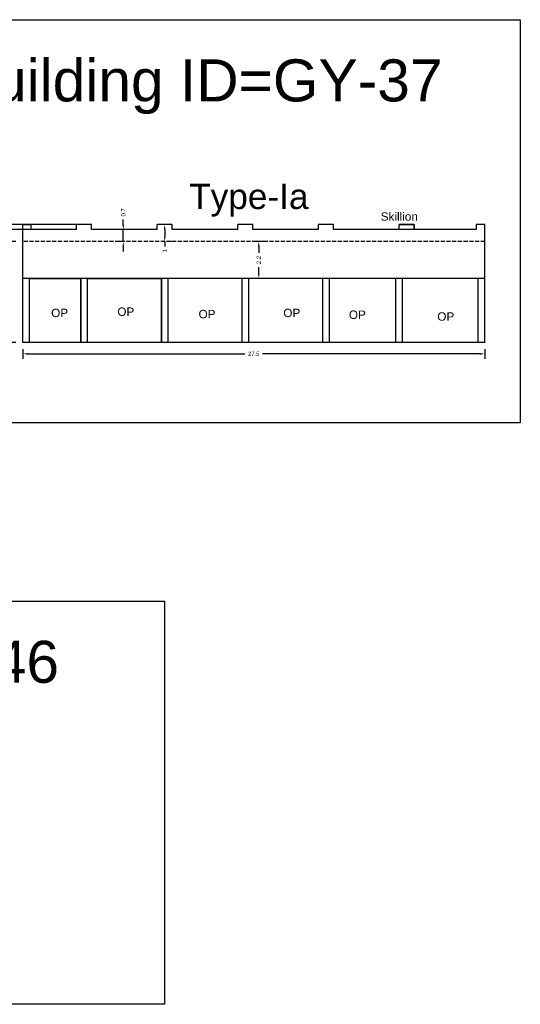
# Model space of a CAD drawing. Header units: metres. Extents: x 3416649 to 3417076, y -6712857 to -6712690.
# Tile 22 of 43: x 3416895 to 3416925, y -6712857 to -6712799. Entities that reach past the tile are written whole.
import ezdxf

# ---------------------------------------------------------------- set-up
doc = ezdxf.new("R2010")
doc.units = ezdxf.units.M
doc.linetypes.add('ACAD_ISO02W100', pattern=[15, 12, -3])
doc.layers.add('Dotted', color=7, linetype='ACAD_ISO02W100', plot=False)
doc.styles.get("Standard").update_dxf_attribs({"font": 'arial.ttf'})
doc.dimstyles.new('ISO-25', dxfattribs={"dimtxt": 0.25, "dimasz": 0.3, "dimexe": 0.3, "dimexo": 0.4, "dimgap": 0.2, "dimtad": 0, "dimdec": 1, "dimdsep": 46, "dimtxsty": 'Standard', "dimcen": 2.5, "dimadec": 0, "dimazin": 0, "dimtfac": 1, "dimtdec": 1, "dimtmove": 0, "dimatfit": 3, "dimfxl": 1, "dimarcsym": 0})

# ---------------------------------------------------------------- blocks, each defined once
blk = doc.blocks.new('*D265')
at = {"color": 0, "lineweight": -2, "transparency": 16777216}
for p, q in [((3416895.459, -6712818.306), (3416895.459, -6712818.883)), ((3416922.959, -6712818.306), (3416922.959, -6712818.883)), ((3416895.759, -6712818.583), (3416908.681, -6712818.583)), ((3416922.659, -6712818.583), (3416909.737, -6712818.583))]:
    blk.add_line(p, q, dxfattribs=at)
at = {"color": 0, "transparency": 16777216}
for points in [[(3416895.759, -6712818.533), (3416895.759, -6712818.633), (3416895.459, -6712818.583)], [(3416922.659, -6712818.533), (3416922.659, -6712818.633), (3416922.959, -6712818.583)]]:
    blk.add_solid(points, dxfattribs=at)
at = {"layer": 'Defpoints', "color": 0, "transparency": 16777216}
for p in [(3416895.459, -6712817.906), (3416922.959, -6712817.906), (3416922.959, -6712818.583)]:
    blk.add_point(p, dxfattribs=at)
at = {"color": 0, "transparency": 16777216, "insert": (3416909.209, -6712818.583), "char_height": 0.25, "attachment_point": 5}
blk.add_mtext('27.5', dxfattribs=at)
blk = doc.blocks.new('*D266')
at = {"color": 0, "lineweight": -2, "transparency": 16777216}
for p, q in [((3416895.059, -6712811.906), (3416894.353, -6712811.906)), ((3416894.653, -6712812.206), (3416894.653, -6712814.624)), ((3416894.653, -6712817.606), (3416894.653, -6712815.189)), ((3416895.059, -6712817.906), (3416894.353, -6712817.906))]:
    blk.add_line(p, q, dxfattribs=at)
at = {"color": 0, "transparency": 16777216}
for points in [[(3416894.603, -6712812.206), (3416894.703, -6712812.206), (3416894.653, -6712811.906)], [(3416894.603, -6712817.606), (3416894.703, -6712817.606), (3416894.653, -6712817.906)]]:
    blk.add_solid(points, dxfattribs=at)
at = {"layer": 'Defpoints', "color": 0, "transparency": 16777216}
for p in [(3416894.653, -6712811.906), (3416895.459, -6712811.906), (3416895.459, -6712817.906)]:
    blk.add_point(p, dxfattribs=at)
at = {"color": 0, "transparency": 16777216, "insert": (3416894.653, -6712814.906), "char_height": 0.25, "attachment_point": 5, "rotation": 90}
blk.add_mtext('6', dxfattribs=at)
blk = doc.blocks.new('*D267')
at = {"color": 0, "lineweight": -2, "transparency": 16777216}
for p, q in [((3416896.114, -6712811.196), (3416893.207, -6712811.196)), ((3416893.507, -6712811.496), (3416893.507, -6712814.123)), ((3416893.507, -6712817.606), (3416893.507, -6712814.98)), ((3416895.059, -6712817.906), (3416893.207, -6712817.906))]:
    blk.add_line(p, q, dxfattribs=at)
at = {"color": 0, "transparency": 16777216}
for points in [[(3416893.457, -6712811.496), (3416893.557, -6712811.496), (3416893.507, -6712811.196)], [(3416893.457, -6712817.606), (3416893.557, -6712817.606), (3416893.507, -6712817.906)]]:
    blk.add_solid(points, dxfattribs=at)
at = {"layer": 'Defpoints', "color": 0, "transparency": 16777216}
for p in [(3416893.507, -6712811.196), (3416896.514, -6712811.196), (3416895.459, -6712817.906)]:
    blk.add_point(p, dxfattribs=at)
at = {"color": 0, "transparency": 16777216, "insert": (3416893.507, -6712814.551), "char_height": 0.25, "attachment_point": 5, "rotation": 90}
blk.add_mtext('6.7', dxfattribs=at)
blk = doc.blocks.new('*D268')
at = {"color": 0, "lineweight": -2, "transparency": 16777216}
for p, q in [((3416898.709, -6712810.896), (3416892.313, -6712810.896)), ((3416892.613, -6712811.196), (3416892.613, -6712814.12)), ((3416892.613, -6712817.606), (3416892.613, -6712814.682)), ((3416895.059, -6712817.906), (3416892.313, -6712817.906))]:
    blk.add_line(p, q, dxfattribs=at)
at = {"color": 0, "transparency": 16777216}
for points in [[(3416892.563, -6712811.196), (3416892.663, -6712811.196), (3416892.613, -6712810.896)], [(3416892.563, -6712817.606), (3416892.663, -6712817.606), (3416892.613, -6712817.906)]]:
    blk.add_solid(points, dxfattribs=at)
at = {"layer": 'Defpoints', "color": 0, "transparency": 16777216}
for p in [(3416892.613, -6712810.896), (3416899.109, -6712810.896), (3416895.459, -6712817.906)]:
    blk.add_point(p, dxfattribs=at)
at = {"color": 0, "transparency": 16777216, "insert": (3416892.613, -6712814.401), "char_height": 0.25, "attachment_point": 5, "rotation": 90}
blk.add_mtext('7', dxfattribs=at)
blk = doc.blocks.new('*D269')
at = {"color": 0, "lineweight": -2, "transparency": 16777216}
for p, q in [((3416909.858, -6712811.906), (3416909.207, -6712811.906)), ((3416909.507, -6712812.206), (3416909.507, -6712812.578)), ((3416909.507, -6712813.806), (3416909.507, -6712813.435)), ((3416909.858, -6712814.106), (3416909.207, -6712814.106))]:
    blk.add_line(p, q, dxfattribs=at)
at = {"color": 0, "transparency": 16777216}
for points in [[(3416909.457, -6712812.206), (3416909.557, -6712812.206), (3416909.507, -6712811.906)], [(3416909.457, -6712813.806), (3416909.557, -6712813.806), (3416909.507, -6712814.106)]]:
    blk.add_solid(points, dxfattribs=at)
at = {"layer": 'Defpoints', "color": 0, "transparency": 16777216}
for p in [(3416909.507, -6712811.906), (3416910.258, -6712811.906), (3416910.258, -6712814.106)]:
    blk.add_point(p, dxfattribs=at)
at = {"color": 0, "transparency": 16777216, "insert": (3416909.507, -6712813.006), "char_height": 0.25, "attachment_point": 5, "rotation": 90}
blk.add_mtext('2.2', dxfattribs=at)
blk = doc.blocks.new('*D270')
at = {"color": 0, "lineweight": -2, "transparency": 16777216}
for p, q in [((3416901.446, -6712810.896), (3416901.446, -6712810.596)), ((3416901.372, -6712811.196), (3416901.146, -6712811.196)), ((3416901.446, -6712811.906), (3416901.446, -6712811.196)), ((3416901.372, -6712811.906), (3416901.146, -6712811.906)), ((3416901.446, -6712812.206), (3416901.446, -6712812.506))]:
    blk.add_line(p, q, dxfattribs=at)
at = {"color": 0, "transparency": 16777216}
for points in [[(3416901.396, -6712810.896), (3416901.496, -6712810.896), (3416901.446, -6712811.196)], [(3416901.396, -6712812.206), (3416901.496, -6712812.206), (3416901.446, -6712811.906)]]:
    blk.add_solid(points, dxfattribs=at)
at = {"layer": 'Defpoints', "color": 0, "transparency": 16777216}
for p in [(3416901.446, -6712811.196), (3416901.772, -6712811.196), (3416901.772, -6712811.906)]:
    blk.add_point(p, dxfattribs=at)
at = {"color": 0, "transparency": 16777216, "insert": (3416901.446, -6712810.169), "char_height": 0.25, "attachment_point": 5, "rotation": 90}
blk.add_mtext('0.7', dxfattribs=at)
blk = doc.blocks.new('*D271')
at = {"color": 0, "lineweight": -2, "transparency": 16777216}
for p, q in [((3416903.909, -6712811.196), (3416903.909, -6712811.606)), ((3416904.309, -6712810.896), (3416904.209, -6712810.896)), ((3416903.909, -6712811.906), (3416903.909, -6712812.206)), ((3416904.309, -6712811.906), (3416904.209, -6712811.906))]:
    blk.add_line(p, q, dxfattribs=at)
at = {"color": 0, "transparency": 16777216}
for points in [[(3416903.859, -6712811.196), (3416903.959, -6712811.196), (3416903.909, -6712810.896)], [(3416903.859, -6712811.606), (3416903.959, -6712811.606), (3416903.909, -6712811.906)]]:
    blk.add_solid(points, dxfattribs=at)
at = {"layer": 'Defpoints', "color": 0, "transparency": 16777216}
for p in [(3416903.909, -6712810.896), (3416903.909, -6712811.906), (3416903.909, -6712811.906)]:
    blk.add_point(p, dxfattribs=at)
at = {"color": 0, "transparency": 16777216, "insert": (3416903.909, -6712812.452), "char_height": 0.25, "attachment_point": 5, "rotation": 90}
blk.add_mtext('1', dxfattribs=at)

msp = doc.modelspace()

# ---------------------------------------------------------------- hatches: boundary and pattern name
h = msp.add_hatch(color=256)
h.dxf.hatch_style = 1
h.paths.add_polyline_path([(3416893.319, -6712843.645), (3416893.869, -6712843.645), (3416893.869, -6712848.295), (3416893.319, -6712848.295)])
h.paths.add_polyline_path([(3416893.319, -6712848.895), (3416893.869, -6712848.895), (3416893.869, -6712852.795), (3416893.319, -6712852.795)])
h.paths.add_polyline_path([(3416893.319, -6712848.295), (3416893.869, -6712848.295), (3416893.869, -6712848.895), (3416893.319, -6712848.895)])
h.paths.add_polyline_path([(3416893.319, -6712842.715), (3416893.869, -6712842.715), (3416893.869, -6712843.345), (3416893.319, -6712843.345)])
h.paths.add_polyline_path([(3416893.319, -6712841.903), (3416893.869, -6712841.903), (3416893.869, -6712841.915), (3416893.869, -6712842.415), (3416893.319, -6712842.415)])
h.paths.add_polyline_path([(3416893.319, -6712842.615), (3416893.869, -6712842.615), (3416893.869, -6712842.715), (3416893.319, -6712842.715)])
h.paths.add_polyline_path([(3416889.669, -6712842.715), (3416890.219, -6712842.715), (3416890.219, -6712843.345), (3416889.669, -6712843.345)])
h.paths.add_polyline_path([(3416889.669, -6712841.903), (3416890.219, -6712841.903), (3416890.219, -6712842.415), (3416889.669, -6712842.415), (3416889.669, -6712842.115)])
h.paths.add_polyline_path([(3416889.669, -6712842.615), (3416890.219, -6712842.615), (3416890.219, -6712842.715), (3416889.669, -6712842.715)])
h.paths.add_polyline_path([(3416889.669, -6712843.645), (3416890.219, -6712843.645), (3416890.219, -6712848.295), (3416889.669, -6712848.295)])
h.paths.add_polyline_path([(3416889.669, -6712848.295), (3416890.219, -6712848.295), (3416890.219, -6712848.895), (3416889.669, -6712848.895)])
h.paths.add_polyline_path([(3416887.919, -6712842.115), (3416888.469, -6712842.115), (3416888.469, -6712842.715), (3416887.919, -6712842.715)])
h.paths.add_polyline_path([(3416887.919, -6712841.403), (3416888.469, -6712841.403), (3416888.469, -6712841.915), (3416887.919, -6712841.915)])
h.paths.add_polyline_path([(3416887.919, -6712842.715), (3416888.469, -6712842.715), (3416888.469, -6712843.345), (3416887.919, -6712843.345)])
h.paths.add_polyline_path([(3416887.919, -6712843.645), (3416888.469, -6712843.645), (3416888.469, -6712848.295), (3416887.919, -6712848.295)])
h.paths.add_polyline_path([(3416887.847, -6712850.547), (3416886.588, -6712850.547), (3416886.588, -6712849.517), (3416887.847, -6712849.517)], flags=9)
h.paths.add_polyline_path([(3416883.126, -6712850.547), (3416881.866, -6712850.547), (3416881.866, -6712849.517), (3416883.126, -6712849.517)], flags=9)
h.paths.add_polyline_path([(3416881.178, -6712851.586), (3416879.919, -6712851.586), (3416879.919, -6712850.556), (3416881.178, -6712850.556)], flags=9)
h.paths.add_polyline_path([(3416885.281, -6712851.483), (3416884.022, -6712851.483), (3416884.022, -6712850.452), (3416885.281, -6712850.452)], flags=9)
h.paths.add_polyline_path([(3416889.606, -6712851.691), (3416888.347, -6712851.691), (3416888.347, -6712850.66), (3416889.606, -6712850.66)], flags=9)
h.paths.add_polyline_path([(3416892.493, -6712851.674), (3416891.233, -6712851.674), (3416891.233, -6712850.644), (3416892.493, -6712850.644)], flags=9)
h.paths.add_polyline_path([(3416878.464, -6712851.627), (3416877.205, -6712851.627), (3416877.205, -6712850.597), (3416878.464, -6712850.597)], flags=9)
h.paths.add_polyline_path([(3416911.197, -6712837.951), (3416880.924, -6712837.951), (3416880.924, -6712832.8), (3416911.197, -6712832.8)], flags=9)

# ---------------------------------------------------------------- linework, layer by layer
for points in [[(3416888.525, -6712798.71), (3416925.071, -6712798.71), (3416925.071, -6712822.69), (3416888.525, -6712822.69)], [(3416917.859, -6712810.896), (3416918.759, -6712810.896), (3416918.759, -6712811.196), (3416917.859, -6712811.196)], [(3416895.859, -6712814.106), (3416898.914, -6712814.106), (3416898.914, -6712817.906), (3416895.859, -6712817.906)], [(3416899.314, -6712814.106), (3416903.714, -6712814.106), (3416903.714, -6712817.906), (3416899.314, -6712817.906)], [(3416865.709, -6712833.29), (3416903.905, -6712833.29), (3416903.905, -6712857.27), (3416865.709, -6712857.27)]]:
    msp.add_lwpolyline(points, close=True)
for points in [[(3416895.459, -6712817.906), (3416895.459, -6712810.896)], [(3416895.459, -6712810.896), (3416895.959, -6712810.896)], [(3416895.959, -6712811.196), (3416895.959, -6712810.896)], [(3416898.659, -6712811.196), (3416895.959, -6712811.196)], [(3416898.659, -6712811.196), (3416898.659, -6712810.896)], [(3416899.559, -6712810.896), (3416898.659, -6712810.896)], [(3416899.559, -6712811.196), (3416899.559, -6712810.896)], [(3416903.459, -6712811.196), (3416899.559, -6712811.196)], [(3416903.459, -6712811.196), (3416903.459, -6712810.896)], [(3416904.359, -6712810.896), (3416903.459, -6712810.896)], [(3416904.359, -6712811.196), (3416904.359, -6712810.896)], [(3416908.259, -6712811.196), (3416904.359, -6712811.196)], [(3416908.259, -6712811.196), (3416908.259, -6712810.896)], [(3416909.159, -6712810.896), (3416908.259, -6712810.896)], [(3416909.159, -6712811.196), (3416909.159, -6712810.896)], [(3416913.059, -6712811.196), (3416909.159, -6712811.196)], [(3416913.059, -6712811.196), (3416913.059, -6712810.896)], [(3416913.959, -6712810.896), (3416913.059, -6712810.896)], [(3416913.959, -6712811.196), (3416913.959, -6712810.896)], [(3416917.859, -6712811.196), (3416913.959, -6712811.196)], [(3416917.859, -6712811.196), (3416917.859, -6712810.896)], [(3416918.759, -6712810.896), (3416917.859, -6712810.896)], [(3416918.759, -6712811.196), (3416918.759, -6712810.896)], [(3416922.459, -6712811.196), (3416918.759, -6712811.196)], [(3416922.459, -6712811.196), (3416922.459, -6712810.896)], [(3416922.959, -6712810.896), (3416922.459, -6712810.896)], [(3416922.959, -6712817.906), (3416922.959, -6712810.896)], [(3416922.959, -6712814.106), (3416895.459, -6712814.106)], [(3416895.859, -6712817.906), (3416895.859, -6712814.106)], [(3416898.914, -6712817.906), (3416898.914, -6712814.106)], [(3416899.314, -6712817.906), (3416899.314, -6712814.106)], [(3416903.714, -6712817.906), (3416903.714, -6712814.106)], [(3416904.114, -6712817.906), (3416904.114, -6712814.106)], [(3416908.514, -6712817.906), (3416908.514, -6712814.106)], [(3416908.914, -6712817.906), (3416908.914, -6712814.106)], [(3416913.314, -6712817.906), (3416913.314, -6712814.106)], [(3416913.714, -6712817.906), (3416913.714, -6712814.106)], [(3416917.659, -6712817.906), (3416917.659, -6712814.106)], [(3416918.059, -6712817.906), (3416918.059, -6712814.106)], [(3416922.559, -6712817.906), (3416922.559, -6712814.106)], [(3416922.959, -6712817.906), (3416895.459, -6712817.906)]]:
    msp.add_lwpolyline(points)
at = {"layer": 'Dotted', "ltscale": 0.02}
msp.add_lwpolyline([(3416922.959, -6712811.906), (3416895.459, -6712811.906)], dxfattribs=at)

# ---------------------------------------------------------------- texts
at = {"attachment_point": 1}
for s, width, heights, insert, char_height in [('Building ID=GY-37', 67.86454, [0.517], (3416891.422, -6712801.07), 2.5), ('Type-Ia ', 9.99112, [0.517], (3416905.366, -6712808.471), 1.5), ('Skillion', 1.17554, [0], (3416916.764, -6712810.166), 0.5), ('OP', 1.17554, [0], (3416897.156, -6712815.899), 0.5), ('OP', 1.17554, [0], (3416901.093, -6712815.827), 0.5), ('OP', 1.17554, [0], (3416905.925, -6712815.97), 0.5), ('OP', 1.17554, [0], (3416910.971, -6712815.899), 0.5), ('OP', 1.17554, [0], (3416914.872, -6712816.006), 0.5), ('OP', 1.17554, [0], (3416920.133, -6712816.113), 0.5), ('Building ID=GY-46', 67.86454, [0.517], (3416868.606, -6712835.65), 2.5)]:
    msp.add_mtext_dynamic_manual_height_columns(s, width=width, gutter_width=12.5, heights=heights, dxfattribs=dict(at, insert=insert, char_height=char_height))

# ---------------------------------------------------------------- dimensions: what is measured, and where the dimension line sits
for base, p1, p2, picture, middle in [((3416901.446, -6712811.196), (3416901.772, -6712811.906), (3416901.772, -6712811.196), '*D270', (3416901.446, -6712810.169)), ((3416892.613, -6712810.896), (3416895.459, -6712817.906), (3416899.109, -6712810.896), '*D268', (3416892.613, -6712814.401)), ((3416893.507, -6712811.196), (3416895.459, -6712817.906), (3416896.514, -6712811.196), '*D267', (3416893.507, -6712814.551)), ((3416903.909, -6712811.906), (3416903.909, -6712810.896), (3416903.909, -6712811.906), '*D271', (3416903.909, -6712812.452)), ((3416894.653, -6712811.906), (3416895.459, -6712817.906), (3416895.459, -6712811.906), '*D266', (3416894.653, -6712814.906)), ((3416909.507, -6712811.906), (3416910.258, -6712814.106), (3416910.258, -6712811.906), '*D269', (3416909.507, -6712813.006))]:
    dim = msp.add_linear_dim(base=base, p1=p1, p2=p2, angle=90, dimstyle='ISO-25')
    dim.commit()
    dim.dimension.update_dxf_attribs({"geometry": picture, "text_midpoint": middle})
dim = msp.add_linear_dim(base=(3416922.959, -6712818.583), p1=(3416895.459, -6712817.906), p2=(3416922.959, -6712817.906), dimstyle='ISO-25')
dim.commit()
dim.dimension.update_dxf_attribs({"geometry": '*D265', "text_midpoint": (3416909.209, -6712818.583)})

doc.saveas('drawing.dxf')
